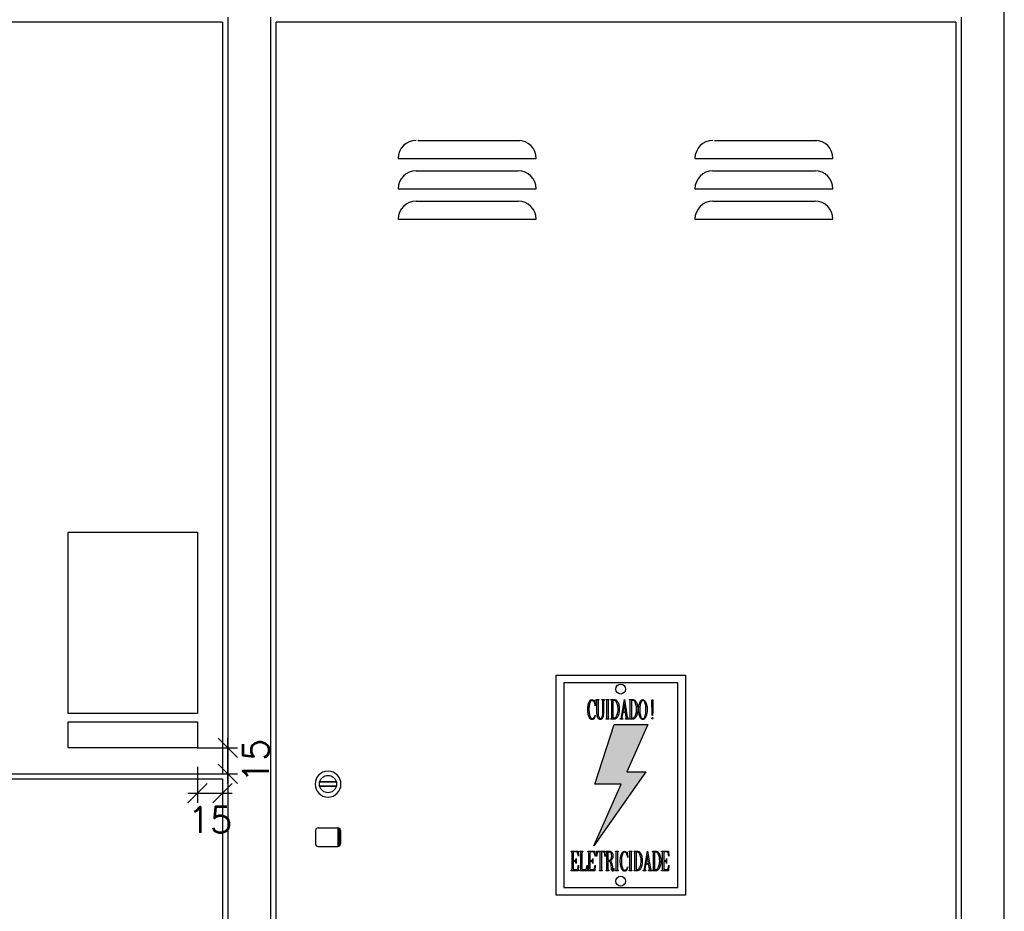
# Paper-space layout '004.DetalheDoQuadroDeMedição.R00' of a CAD drawing. Header units: millimetres. Extents: x -8768 to 2147, y 15 to 4218.
# Tile 4 of 8: x 1620 to 1716, y 268 to 355. Entities that reach past the tile are written whole.
import ezdxf

# ---------------------------------------------------------------- set-up
doc = ezdxf.new("R2010")
doc.units = ezdxf.units.MM
doc.header["$LTSCALE"] = 0.5
for name, color, linetype in [('COTAS', 6, 'Continuous'), ('EXISTENTE', 7, 'Continuous'), ('VERMELHO', 20, 'Continuous')]:
    doc.layers.add(name, color=color, linetype=linetype)
doc.styles.add('Romans_TXT', font='romans.shx')
doc.dimstyles.new('CLEMAR - 1-75', dxfattribs={"dimtxt": 11.25, "dimasz": 11.25, "dimexe": 5.625, "dimexo": 11.25, "dimgap": 5.625, "dimtad": 1, "dimdec": 0, "dimdsep": 46, "dimtxsty": 'Romans_TXT', "dimblk1": 'OBLIQUE', "dimblk2": 'OBLIQUE', "dimsah": 1, "dimcen": 0.25, "dimdle": 5.625, "dimclrd": 8, "dimclre": 8, "dimclrt": 1, "dimadec": 0, "dimazin": 0, "dimtfac": 0.1, "dimtdec": 0, "dimtmove": 2, "dimatfit": 3, "dimldrblk": 'OBLIQUE', "dimfxl": 16, "dimtolj": 1, "dimtzin": 0, "dimarcsym": 0})

# ---------------------------------------------------------------- blocks, each defined once
blk = doc.blocks.new('A$C3201007A')
at = {"layer": 'EXISTENTE'}
for points in [[(0, 7.5, 1), (15, 7.5, 1)], [(6.25, 12.34), (6.25, 2.66, -0.341999), (2.5, 7.5, -0.341999)], [(6.25, 12.34, -0.127017), (8.75, 12.34), (8.75, 2.66, -0.127017), (6.25, 2.66)], [(8.75, 12.34, -0.341999), (12.5, 7.5, -0.341999), (8.75, 2.66)]]:
    blk.add_lwpolyline(points, format="xyb", close=True, dxfattribs=at)
blk = doc.blocks.new('A$C58EF4E17')
at = {"layer": 'VERMELHO'}
blk.add_hatch(color=256, dxfattribs=at).paths.add_polyline_path([(33.66, 98.92), (53.14, 98.92), (40.94, 71.49), (52.04, 71.49), (21.86, 28.58), (37.77, 64.36), (22.4, 64.36)])
at = {"extrusion": (0, 1, 0)}
for p, q in [((18.4, 107.68), (18.42, 108.42)), ((18.42, 108.42), (18.48, 109.13)), ((18.48, 109.13), (18.57, 109.8)), ((18.57, 109.8), (18.71, 110.44)), ((18.71, 110.44), (18.87, 111.05)), ((18.87, 111.05), (19.06, 111.56)), ((19.06, 111.56), (19.32, 112.12)), ((19.08, 108.47), (19.06, 107.7)), ((19.12, 109.21), (19.08, 108.47)), ((19.2, 109.89), (19.12, 109.21)), ((19.33, 110.53), (19.2, 109.89)), ((19.32, 112.12), (19.59, 112.57)), ((19.48, 111.14), (19.33, 110.53)), ((19.64, 111.63), (19.48, 111.14)), ((19.59, 112.57), (19.88, 112.91)), ((19.89, 112.15), (19.64, 111.63)), ((19.88, 112.91), (20.2, 113.14)), ((20.16, 112.52), (19.89, 112.15)), ((20.46, 112.75), (20.16, 112.52)), ((20.2, 113.14), (20.53, 113.27)), ((20.79, 112.84), (20.46, 112.75)), ((20.53, 113.27), (20.79, 113.3)), ((20.79, 113.3), (21.15, 113.24)), ((21.07, 112.82), (20.79, 112.84)), ((21.42, 112.67), (21.07, 112.82)), ((21.15, 113.24), (21.49, 113.07)), ((21.74, 112.41), (21.42, 112.67)), ((21.49, 113.07), (21.81, 112.81)), ((22.03, 112.03), (21.74, 112.41)), ((21.81, 112.81), (22.12, 112.44)), ((22.23, 111.66), (22.03, 112.03)), ((22.12, 112.44), (22.2, 112.32)), ((22.2, 112.32), (22.46, 113.02)), ((22.44, 111.11), (22.23, 111.66)), ((22.59, 110.48), (22.44, 111.11)), ((22.46, 113.02), (22.69, 109.78)), ((22.69, 109.78), (22.59, 110.48)), ((23.21, 113.3), (24.85, 113.3)), ((23.21, 113.13), (23.21, 113.3)), ((23.4, 113.05), (23.21, 113.13)), ((23.63, 112.78), (23.4, 113.05)), ((23.7, 112.23), (23.63, 112.78)), ((23.7, 105.31), (23.7, 112.23)), ((24.45, 112.8), (24.36, 112.23)), ((24.36, 112.23), (24.36, 105.68)), ((24.63, 113.05), (24.45, 112.8)), ((24.85, 113.13), (24.63, 113.05)), ((24.85, 113.3), (24.85, 113.13)), ((26.51, 113.3), (28.16, 113.3)), ((26.51, 113.13), (26.51, 113.3)), ((26.77, 113.05), (26.51, 113.13)), ((27.05, 112.8), (26.77, 113.05)), ((27.21, 112.23), (27.05, 112.8)), ((27.21, 105.68), (27.21, 112.23)), ((27.62, 112.8), (27.45, 112.23)), ((27.45, 112.23), (27.45, 105.68)), ((27.88, 113.05), (27.62, 112.8)), ((28.16, 113.13), (27.88, 113.05)), ((28.16, 113.3), (28.16, 113.13)), ((28.98, 113.3), (30.64, 113.3)), ((28.98, 113.13), (28.98, 113.3)), ((29.18, 113.05), (28.98, 113.13)), ((29.41, 112.78), (29.18, 113.05)), ((29.48, 112.23), (29.41, 112.78)), ((29.48, 103.12), (29.48, 112.23)), ((30.22, 112.8), (30.14, 112.23)), ((30.14, 112.23), (30.14, 103.12)), ((30.41, 113.05), (30.22, 112.8)), ((30.64, 113.13), (30.41, 113.05)), ((30.64, 113.3), (30.64, 113.13)), ((31.83, 113.3), (33.9, 113.3)), ((31.83, 113.13), (31.83, 113.3)), ((32.03, 113.05), (31.83, 113.13)), ((32.26, 112.78), (32.03, 113.05)), ((32.32, 112.23), (32.26, 112.78)), ((32.32, 103.12), (32.32, 112.23)), ((32.99, 112.8), (32.99, 102.71)), ((33.86, 112.8), (32.99, 112.8)), ((34.15, 112.75), (33.86, 112.8)), ((33.9, 113.3), (34.28, 113.25)), ((34.46, 112.56), (34.15, 112.75)), ((34.28, 113.25), (34.62, 113.13)), ((34.75, 112.24), (34.46, 112.56)), ((34.62, 113.13), (34.96, 112.93)), ((35.03, 111.79), (34.75, 112.24)), ((34.96, 112.93), (35.26, 112.64)), ((35.3, 111.2), (35.03, 111.79)), ((35.26, 112.64), (35.55, 112.27)), ((35.41, 110.95), (35.3, 111.2)), ((35.61, 110.33), (35.41, 110.95)), ((35.55, 112.27), (35.8, 111.82)), ((35.76, 109.71), (35.61, 110.33)), ((35.87, 109.05), (35.76, 109.71)), ((35.8, 111.82), (35.92, 111.56)), ((35.94, 108.37), (35.87, 109.05)), ((35.92, 111.56), (36.14, 111.01)), ((36.14, 111.01), (36.32, 110.41)), ((36.32, 110.41), (36.45, 109.78)), ((36.45, 109.78), (36.54, 109.11)), ((36.54, 109.11), (36.6, 108.4)), ((37.9, 103.12), (39.59, 113.3)), ((39.44, 110.96), (38.68, 106.31)), ((40.19, 106.31), (39.44, 110.96)), ((39.59, 113.3), (41.32, 103.12)), ((42.56, 113.3), (44.63, 113.3)), ((42.56, 113.13), (42.56, 113.3)), ((42.76, 113.05), (42.56, 113.13)), ((42.99, 112.78), (42.76, 113.05)), ((43.06, 112.23), (42.99, 112.78)), ((43.06, 103.12), (43.06, 112.23)), ((43.72, 112.8), (43.72, 102.71)), ((44.6, 112.8), (43.72, 112.8)), ((44.88, 112.75), (44.6, 112.8)), ((44.63, 113.3), (45.01, 113.25)), ((45.19, 112.56), (44.88, 112.75)), ((45.01, 113.25), (45.35, 113.13)), ((45.48, 112.24), (45.19, 112.56)), ((45.35, 113.13), (45.69, 112.93)), ((45.77, 111.79), (45.48, 112.24)), ((45.69, 112.93), (46, 112.64)), ((46.04, 111.2), (45.77, 111.79)), ((46, 112.64), (46.28, 112.27)), ((46.14, 110.95), (46.04, 111.2)), ((46.34, 110.33), (46.14, 110.95)), ((46.28, 112.27), (46.53, 111.82)), ((46.49, 109.71), (46.34, 110.33)), ((46.6, 109.05), (46.49, 109.71)), ((46.53, 111.82), (46.65, 111.56)), ((46.67, 108.37), (46.6, 109.05)), ((46.65, 111.56), (46.87, 111.01)), ((46.87, 111.01), (47.05, 110.41)), ((47.05, 110.41), (47.18, 109.78)), ((47.18, 109.78), (47.27, 109.11)), ((47.27, 109.11), (47.33, 108.4)), ((47.85, 107.68), (47.86, 108.41)), ((47.86, 108.41), (47.92, 109.11)), ((47.92, 109.11), (48.02, 109.78)), ((48.02, 109.78), (48.16, 110.42)), ((48.16, 110.42), (48.33, 111.02)), ((48.33, 111.02), (48.54, 111.58)), ((48.53, 108.5), (48.51, 107.73)), ((48.58, 109.22), (48.53, 108.5)), ((48.54, 111.58), (48.79, 112.12)), ((48.67, 109.9), (48.58, 109.22)), ((48.8, 110.53), (48.67, 109.9)), ((48.79, 112.12), (49.07, 112.55)), ((48.96, 111.14), (48.8, 110.53)), ((49.14, 111.64), (48.96, 111.14)), ((49.07, 112.55), (49.37, 112.89)), ((49.39, 112.13), (49.14, 111.64)), ((49.37, 112.89), (49.69, 113.13)), ((49.68, 112.49), (49.39, 112.13)), ((49.98, 112.7), (49.68, 112.49)), ((49.69, 113.13), (50.02, 113.26)), ((50.32, 112.77), (49.98, 112.7)), ((50.02, 113.26), (50.32, 113.3)), ((50.32, 113.3), (50.68, 113.25)), ((50.6, 112.72), (50.32, 112.77)), ((50.92, 112.54), (50.6, 112.72)), ((50.68, 113.25), (51.01, 113.09)), ((51.2, 112.21), (50.92, 112.54)), ((51.01, 113.09), (51.32, 112.85)), ((51.46, 111.74), (51.2, 112.21)), ((51.32, 112.85), (51.61, 112.5)), ((51.68, 111.14), (51.46, 111.74)), ((51.61, 112.5), (51.89, 112.04)), ((51.7, 111.09), (51.68, 111.14)), ((51.86, 110.49), (51.7, 111.09)), ((51.98, 109.84), (51.86, 110.49)), ((51.89, 112.04), (52.11, 111.58)), ((52.07, 109.16), (51.98, 109.84)), ((52.12, 108.44), (52.07, 109.16)), ((52.11, 111.58), (52.32, 111.01)), ((52.14, 107.68), (52.12, 108.44)), ((52.32, 111.01), (52.49, 110.4)), ((52.49, 110.4), (52.63, 109.76)), ((52.63, 109.76), (52.73, 109.09)), ((52.73, 109.09), (52.78, 108.39)), ((55.52, 112.31), (55.58, 113.02)), ((55.53, 112.06), (55.52, 112.31)), ((55.55, 111.33), (55.53, 112.06)), ((55.57, 110.61), (55.55, 111.33)), ((55.59, 109.9), (55.57, 110.61)), ((55.58, 113.02), (55.84, 113.32)), ((55.61, 109.17), (55.59, 109.9)), ((55.63, 108.45), (55.61, 109.17)), ((55.64, 107.73), (55.63, 108.45)), ((55.84, 113.32), (56.16, 113)), ((56.09, 108.47), (56.08, 107.87)), ((56.11, 109.21), (56.09, 108.47)), ((56.13, 110.09), (56.11, 109.21)), ((56.16, 111.13), (56.13, 110.09)), ((56.16, 113), (56.18, 112.31)), ((56.18, 112.31), (56.16, 111.13)), ((18.4, 107.56), (18.4, 107.68)), ((18.43, 106.82), (18.4, 107.56)), ((18.48, 106.1), (18.43, 106.82)), ((18.57, 105.43), (18.48, 106.1)), ((18.7, 104.78), (18.57, 105.43)), ((18.85, 104.16), (18.7, 104.78)), ((19.05, 103.58), (18.85, 104.16)), ((19.27, 103.05), (19.05, 103.58)), ((19.06, 107.7), (19.06, 107.68)), ((19.06, 107.68), (19.08, 106.89)), ((19.08, 106.89), (19.13, 106.15)), ((19.13, 106.15), (19.21, 105.47)), ((19.21, 105.47), (19.33, 104.82)), ((19.53, 102.58), (19.27, 103.05)), ((19.33, 104.82), (19.47, 104.23)), ((19.47, 104.23), (19.48, 104.21)), ((19.48, 104.21), (19.69, 103.59)), ((19.69, 103.59), (19.93, 103.09)), ((19.93, 103.09), (20.2, 102.71)), ((20.2, 102.71), (20.51, 102.44)), ((21.7, 102.55), (22.03, 102.9)), ((22.03, 102.9), (22.15, 103.07)), ((22.15, 103.07), (22.44, 103.59)), ((22.45, 103.23), (22.22, 102.67)), ((22.44, 103.59), (22.65, 104.11)), ((22.53, 103.58), (22.45, 103.23)), ((22.69, 104.23), (22.53, 103.58)), ((22.65, 104.11), (22.69, 104.23)), ((23.76, 104.6), (23.7, 105.31)), ((23.88, 103.95), (23.76, 104.6)), ((24.05, 103.36), (23.88, 103.95)), ((24.28, 102.84), (24.05, 103.36)), ((24.38, 102.64), (24.28, 102.84)), ((24.36, 105.68), (24.39, 104.94)), ((24.39, 104.94), (24.48, 104.26)), ((24.48, 104.26), (24.63, 103.65)), ((24.63, 103.65), (24.72, 103.42)), ((24.72, 103.42), (24.97, 102.88)), ((24.97, 102.88), (25.25, 102.54)), ((26.36, 102.69), (26.65, 103.08)), ((26.65, 103.08), (26.77, 103.32)), ((26.77, 103.32), (26.98, 103.86)), ((27.05, 103.02), (26.9, 102.69)), ((26.98, 103.86), (27.12, 104.48)), ((27.23, 103.57), (27.05, 103.02)), ((27.12, 104.48), (27.2, 105.18)), ((27.2, 105.18), (27.21, 105.68)), ((27.36, 104.2), (27.23, 103.57)), ((27.43, 104.91), (27.36, 104.2)), ((27.45, 105.68), (27.43, 104.91)), ((29.41, 102.56), (29.48, 103.12)), ((30.14, 103.12), (30.22, 102.55)), ((32.26, 102.56), (32.32, 103.12)), ((33.86, 102.71), (34.18, 102.77)), ((34.18, 102.77), (34.49, 102.97)), ((34.49, 102.97), (34.8, 103.3)), ((34.8, 103.3), (35.08, 103.75)), ((35.08, 103.75), (35.32, 104.25)), ((35.41, 102.89), (35.11, 102.56)), ((35.32, 104.25), (35.54, 104.84)), ((35.68, 103.3), (35.41, 102.89)), ((35.54, 104.84), (35.71, 105.46)), ((35.92, 103.8), (35.68, 103.3)), ((35.71, 105.46), (35.84, 106.11)), ((35.84, 106.11), (35.92, 106.77)), ((35.92, 106.77), (35.95, 107.47)), ((36.14, 104.33), (35.92, 103.8)), ((35.96, 107.67), (35.94, 108.37)), ((35.95, 107.47), (35.96, 107.67)), ((36.31, 104.92), (36.14, 104.33)), ((36.45, 105.55), (36.31, 104.92)), ((36.54, 106.22), (36.45, 105.55)), ((36.6, 106.93), (36.54, 106.22)), ((36.6, 108.4), (36.62, 107.68)), ((36.62, 107.68), (36.6, 106.93)), ((37.63, 102.51), (37.79, 102.76)), ((37.79, 102.76), (37.9, 103.12)), ((38.62, 105.81), (38.18, 103.12)), ((38.18, 103.12), (38.27, 102.56)), ((40.27, 105.81), (38.62, 105.81)), ((38.68, 106.31), (40.19, 106.31)), ((40.7, 103.12), (40.27, 105.81)), ((40.65, 102.52), (40.7, 103.12)), ((41.32, 103.12), (41.53, 102.56)), ((42.99, 102.56), (43.06, 103.12)), ((44.6, 102.71), (44.91, 102.77)), ((44.91, 102.77), (45.22, 102.97)), ((45.22, 102.97), (45.53, 103.3)), ((45.53, 103.3), (45.81, 103.75)), ((45.81, 103.75), (46.05, 104.25)), ((46.14, 102.89), (45.84, 102.56)), ((46.05, 104.25), (46.27, 104.84)), ((46.41, 103.3), (46.14, 102.89)), ((46.27, 104.84), (46.44, 105.46)), ((46.65, 103.8), (46.41, 103.3)), ((46.44, 105.46), (46.57, 106.11)), ((46.57, 106.11), (46.65, 106.77)), ((46.65, 106.77), (46.69, 107.47)), ((46.87, 104.33), (46.65, 103.8)), ((46.69, 107.67), (46.67, 108.37)), ((46.69, 107.47), (46.69, 107.67)), ((47.04, 104.92), (46.87, 104.33)), ((47.18, 105.55), (47.04, 104.92)), ((47.27, 106.22), (47.18, 105.55)), ((47.33, 106.93), (47.27, 106.22)), ((47.33, 108.4), (47.35, 107.68)), ((47.35, 107.68), (47.33, 106.93)), ((47.85, 107.51), (47.85, 107.68)), ((47.87, 106.78), (47.85, 107.51)), ((47.93, 106.07), (47.87, 106.78)), ((48.03, 105.4), (47.93, 106.07)), ((48.16, 104.75), (48.03, 105.4)), ((48.32, 104.15), (48.16, 104.75)), ((48.52, 103.57), (48.32, 104.15)), ((48.51, 107.73), (48.51, 107.68)), ((48.51, 107.68), (48.52, 106.9)), ((48.52, 106.9), (48.57, 106.17)), ((48.53, 103.55), (48.52, 103.57)), ((48.78, 102.99), (48.53, 103.55)), ((48.57, 106.17), (48.64, 105.47)), ((48.64, 105.47), (48.76, 104.82)), ((48.76, 104.82), (48.89, 104.21)), ((49.04, 102.53), (48.78, 102.99)), ((48.89, 104.21), (48.94, 104.01)), ((48.94, 104.01), (49.16, 103.38)), ((49.16, 103.38), (49.41, 102.88)), ((49.41, 102.88), (49.68, 102.53)), ((50.96, 102.53), (51.24, 102.88)), ((51.24, 102.88), (51.49, 103.38)), ((51.49, 103.38), (51.7, 104.01)), ((51.87, 103.01), (51.61, 102.55)), ((51.7, 104.01), (51.85, 104.61)), ((51.7, 104.01), (51.7, 104.01)), ((51.85, 104.61), (51.97, 105.25)), ((52.12, 103.57), (51.87, 103.01)), ((51.97, 105.25), (52.05, 105.93)), ((52.05, 105.93), (52.11, 106.65)), ((52.11, 106.65), (52.14, 107.42)), ((52.17, 103.69), (52.12, 103.57)), ((52.14, 107.42), (52.14, 107.68)), ((52.36, 104.28), (52.17, 103.69)), ((52.52, 104.9), (52.36, 104.28)), ((52.64, 105.54), (52.52, 104.9)), ((52.73, 106.22), (52.64, 105.54)), ((52.78, 106.94), (52.73, 106.22)), ((52.78, 108.39), (52.8, 107.68)), ((52.8, 107.68), (52.78, 106.94)), ((55.59, 102.52), (55.74, 103.02)), ((55.67, 107), (55.64, 107.73)), ((55.67, 106.74), (55.67, 107)), ((55.71, 105.59), (55.67, 106.74)), ((55.76, 104.77), (55.71, 105.59)), ((55.74, 103.02), (55.85, 103.04)), ((55.8, 104.28), (55.76, 104.77)), ((55.86, 104.11), (55.8, 104.28)), ((55.85, 103.04), (56.1, 102.74)), ((55.87, 104.13), (55.86, 104.11)), ((55.92, 104.38), (55.87, 104.13)), ((55.96, 104.96), (55.92, 104.38)), ((56.01, 105.86), (55.96, 104.96)), ((56.05, 107.07), (56.01, 105.86)), ((56.06, 107.42), (56.05, 107.12)), ((56.05, 107.12), (56.05, 107.07)), ((56.08, 107.87), (56.06, 107.42)), ((56.1, 102.74), (56.11, 102.55)), ((19.81, 102.21), (19.53, 102.58)), ((20.12, 101.93), (19.81, 102.21)), ((20.45, 101.78), (20.12, 101.93)), ((20.79, 101.71), (20.45, 101.78)), ((20.51, 102.44), (20.79, 102.31)), ((20.79, 102.31), (21.03, 102.28)), ((20.89, 101.71), (20.79, 101.71)), ((21.28, 101.78), (20.89, 101.71)), ((21.03, 102.28), (21.38, 102.35)), ((21.62, 101.94), (21.28, 101.78)), ((21.38, 102.35), (21.7, 102.55)), ((21.93, 102.21), (21.62, 101.94)), ((22.22, 102.67), (21.93, 102.21)), ((24.67, 102.24), (24.38, 102.64)), ((24.98, 101.95), (24.67, 102.24)), ((25.32, 101.78), (24.98, 101.95)), ((25.25, 102.54), (25.58, 102.39)), ((25.69, 101.71), (25.32, 101.78)), ((25.58, 102.39), (25.69, 102.38)), ((25.69, 102.38), (26.04, 102.46)), ((25.99, 101.76), (25.69, 101.71)), ((26.33, 101.94), (25.99, 101.76)), ((26.04, 102.46), (26.36, 102.69)), ((26.63, 102.25), (26.33, 101.94)), ((26.9, 102.69), (26.63, 102.25)), ((28.98, 102.21), (29.18, 102.3)), ((28.98, 102.05), (28.98, 102.21)), ((30.64, 102.05), (28.98, 102.05)), ((29.18, 102.3), (29.41, 102.56)), ((30.22, 102.55), (30.41, 102.3)), ((30.41, 102.3), (30.64, 102.21)), ((30.64, 102.21), (30.64, 102.05)), ((31.83, 102.21), (32.03, 102.3)), ((31.83, 102.05), (31.83, 102.21)), ((33.9, 102.05), (31.83, 102.05)), ((32.03, 102.3), (32.26, 102.56)), ((32.99, 102.71), (33.86, 102.71)), ((34.09, 102.06), (33.9, 102.05)), ((34.46, 102.15), (34.09, 102.06)), ((34.8, 102.31), (34.46, 102.15)), ((35.11, 102.56), (34.8, 102.31)), ((37.12, 102.21), (37.47, 102.33)), ((37.12, 102.05), (37.12, 102.21)), ((38.77, 102.05), (37.12, 102.05)), ((37.47, 102.33), (37.63, 102.51)), ((38.27, 102.56), (38.51, 102.31)), ((38.51, 102.31), (38.77, 102.21)), ((38.77, 102.21), (38.77, 102.05)), ((40.29, 102.21), (40.61, 102.44)), ((40.29, 102.05), (40.29, 102.21)), ((42.07, 102.05), (40.29, 102.05)), ((40.61, 102.44), (40.65, 102.52)), ((41.53, 102.56), (41.54, 102.55)), ((41.54, 102.55), (41.8, 102.33)), ((41.8, 102.33), (42.07, 102.21)), ((42.07, 102.21), (42.07, 102.05)), ((42.56, 102.21), (42.76, 102.3)), ((42.56, 102.05), (42.56, 102.21)), ((44.63, 102.05), (42.56, 102.05)), ((42.76, 102.3), (42.99, 102.56)), ((43.72, 102.71), (44.6, 102.71)), ((44.82, 102.06), (44.63, 102.05)), ((45.19, 102.15), (44.82, 102.06)), ((45.53, 102.31), (45.19, 102.15)), ((45.84, 102.56), (45.53, 102.31)), ((49.34, 102.18), (49.04, 102.53)), ((49.65, 101.92), (49.34, 102.18)), ((49.97, 101.77), (49.65, 101.92)), ((49.68, 102.53), (49.99, 102.32)), ((50.32, 101.71), (49.97, 101.77)), ((49.99, 102.32), (50.32, 102.24)), ((50.32, 102.24), (50.65, 102.32)), ((50.68, 101.77), (50.32, 101.71)), ((50.65, 102.32), (50.96, 102.53)), ((51.01, 101.93), (50.68, 101.77)), ((51.32, 102.18), (51.01, 101.93)), ((51.61, 102.55), (51.32, 102.18)), ((55.6, 102.35), (55.59, 102.52)), ((55.86, 102.05), (55.6, 102.35)), ((55.95, 102.07), (55.86, 102.05)), ((56.11, 102.55), (55.95, 102.07)), ((8.82, 25.23), (8.82, 25.39)), ((8.82, 25.39), (12.87, 25.39)), ((9.02, 25.15), (8.82, 25.23)), ((9.25, 24.88), (9.02, 25.15)), ((9.31, 24.31), (9.25, 24.88)), ((9.31, 15.22), (9.31, 24.31)), ((10.05, 24.95), (9.98, 24.56)), ((9.98, 24.56), (9.98, 20)), ((10.22, 25.06), (10.05, 24.95)), ((11.54, 25.06), (10.22, 25.06)), ((11.86, 25.03), (11.54, 25.06)), ((12.21, 24.89), (11.86, 25.03)), ((12.45, 24.63), (12.21, 24.89)), ((12.54, 24.49), (12.45, 24.63)), ((12.72, 23.98), (12.54, 24.49)), ((12.86, 23.33), (12.72, 23.98)), ((12.95, 22.54), (12.86, 23.33)), ((12.87, 25.39), (12.95, 22.54)), ((13.86, 25.23), (13.86, 25.39)), ((13.86, 25.39), (15.51, 25.39)), ((14.06, 25.15), (13.86, 25.23)), ((14.27, 24.88), (14.06, 25.15)), ((14.35, 24.31), (14.27, 24.88)), ((14.35, 15.22), (14.35, 24.31)), ((15.1, 24.9), (15.02, 24.31)), ((15.02, 24.31), (15.02, 15.3)), ((15.29, 25.15), (15.1, 24.9)), ((15.51, 25.23), (15.29, 25.15)), ((15.51, 25.39), (15.51, 25.23)), ((18.48, 25.39), (22.52, 25.39)), ((18.48, 25.23), (18.48, 25.39)), ((18.68, 25.15), (18.48, 25.23)), ((18.9, 24.88), (18.68, 25.15)), ((18.98, 24.31), (18.9, 24.88)), ((18.98, 15.22), (18.98, 24.31)), ((19.71, 24.95), (19.64, 24.56)), ((19.64, 24.56), (19.64, 20)), ((19.89, 25.06), (19.71, 24.95)), ((21.2, 25.06), (19.89, 25.06)), ((21.51, 25.03), (21.2, 25.06)), ((21.87, 24.89), (21.51, 25.03)), ((22.11, 24.63), (21.87, 24.89)), ((22.19, 24.49), (22.11, 24.63)), ((22.38, 23.98), (22.19, 24.49)), ((22.52, 23.33), (22.38, 23.98)), ((22.52, 25.39), (22.61, 22.54)), ((22.61, 22.54), (22.52, 23.33)), ((23.52, 22.4), (23.6, 25.39)), ((23.57, 22.86), (23.52, 22.4)), ((23.69, 23.63), (23.57, 22.86)), ((23.6, 25.39), (28.38, 25.39)), ((23.83, 24.23), (23.69, 23.63)), ((24.01, 24.63), (23.83, 24.23)), ((24.17, 24.82), (24.01, 24.63)), ((24.49, 25), (24.17, 24.82)), ((24.92, 25.06), (24.49, 25)), ((25.41, 25.06), (24.92, 25.06)), ((25.59, 24.95), (25.41, 25.06)), ((25.66, 24.56), (25.59, 24.95)), ((25.66, 15.22), (25.66, 24.56)), ((26.4, 24.95), (26.32, 24.56)), ((26.32, 24.56), (26.32, 15.22)), ((26.57, 25.06), (26.4, 24.95)), ((27.06, 25.06), (26.57, 25.06)), ((27.37, 25.03), (27.06, 25.06)), ((27.73, 24.89), (27.37, 25.03)), ((27.98, 24.63), (27.73, 24.89)), ((28.08, 24.41), (27.98, 24.63)), ((28.26, 23.9), (28.08, 24.41)), ((28.38, 23.23), (28.26, 23.9)), ((28.38, 25.39), (28.47, 22.4)), ((28.47, 22.4), (28.38, 23.23)), ((28.97, 25.39), (31.34, 25.39)), ((28.97, 25.23), (28.97, 25.39)), ((29.16, 25.15), (28.97, 25.23)), ((29.38, 24.88), (29.16, 25.15)), ((29.46, 24.31), (29.38, 24.88)), ((29.46, 15.22), (29.46, 24.31)), ((30.12, 24.9), (30.12, 20.25)), ((31.26, 24.9), (30.12, 24.9)), ((31.39, 24.88), (31.26, 24.9)), ((31.34, 25.39), (31.71, 25.33)), ((31.71, 24.65), (31.39, 24.88)), ((31.71, 25.33), (32.04, 25.13)), ((31.98, 24.19), (31.71, 24.65)), ((32.07, 23.92), (31.98, 24.19)), ((32.04, 25.13), (32.35, 24.8)), ((32.22, 23.29), (32.07, 23.92)), ((32.26, 22.58), (32.22, 23.29)), ((32.35, 24.8), (32.44, 24.66)), ((32.44, 24.66), (32.68, 24.16)), ((32.68, 24.16), (32.84, 23.57)), ((32.84, 23.57), (32.91, 22.88)), ((32.91, 22.88), (32.93, 22.57)), ((34.38, 25.39), (36.03, 25.39)), ((34.38, 25.23), (34.38, 25.39)), ((34.58, 25.15), (34.38, 25.23)), ((34.8, 24.88), (34.58, 25.15)), ((34.87, 24.31), (34.8, 24.88)), ((34.87, 15.22), (34.87, 24.31)), ((35.61, 24.9), (35.53, 24.31)), ((35.53, 24.31), (35.53, 15.22)), ((35.8, 25.15), (35.61, 24.9)), ((36.03, 25.23), (35.8, 25.15)), ((36.03, 25.39), (36.03, 25.23)), ((37.53, 22.53), (37.7, 23.14)), ((37.7, 23.14), (37.89, 23.66)), ((37.89, 23.66), (38.14, 24.21)), ((38.14, 24.21), (38.41, 24.66)), ((38.3, 23.23), (38.15, 22.63)), ((38.46, 23.72), (38.3, 23.23)), ((38.41, 24.66), (38.71, 25)), ((38.71, 24.24), (38.46, 23.72)), ((38.71, 25), (39.02, 25.24)), ((38.98, 24.62), (38.71, 24.24)), ((39.29, 24.84), (38.98, 24.62)), ((39.02, 25.24), (39.35, 25.37)), ((39.62, 24.93), (39.29, 24.84)), ((39.35, 25.37), (39.62, 25.39)), ((39.62, 25.39), (39.98, 25.33)), ((39.9, 24.9), (39.62, 24.93)), ((40.24, 24.77), (39.9, 24.9)), ((39.98, 25.33), (40.31, 25.17)), ((40.57, 24.5), (40.24, 24.77)), ((40.31, 25.17), (40.63, 24.9)), ((40.86, 24.12), (40.57, 24.5)), ((40.63, 24.9), (40.94, 24.53)), ((41.06, 23.75), (40.86, 24.12)), ((40.94, 24.53), (41.02, 24.42)), ((41.02, 24.42), (41.28, 25.11)), ((41.27, 23.2), (41.06, 23.75)), ((41.42, 22.57), (41.27, 23.2)), ((41.28, 25.11), (41.52, 21.87)), ((42.36, 25.39), (44.01, 25.39)), ((42.36, 25.23), (42.36, 25.39)), ((42.56, 25.15), (42.36, 25.23)), ((42.78, 24.88), (42.56, 25.15)), ((42.86, 24.31), (42.78, 24.88)), ((42.86, 15.22), (42.86, 24.31)), ((43.6, 24.9), (43.52, 24.31)), ((43.52, 24.31), (43.52, 15.22)), ((43.79, 25.15), (43.6, 24.9)), ((44.01, 25.23), (43.79, 25.15)), ((44.01, 25.39), (44.01, 25.23)), ((45.21, 25.39), (47.27, 25.39)), ((45.21, 25.23), (45.21, 25.39)), ((45.41, 25.15), (45.21, 25.23)), ((45.63, 24.88), (45.41, 25.15)), ((45.7, 24.31), (45.63, 24.88)), ((45.7, 15.22), (45.7, 24.31)), ((46.37, 24.9), (46.37, 14.8)), ((47.24, 24.9), (46.37, 24.9)), ((47.52, 24.84), (47.24, 24.9)), ((47.27, 25.39), (47.65, 25.35)), ((47.83, 24.65), (47.52, 24.84)), ((47.65, 25.35), (48, 25.23)), ((48.13, 24.34), (47.83, 24.65)), ((48, 25.23), (48.33, 25.02)), ((48.41, 23.88), (48.13, 24.34)), ((48.33, 25.02), (48.63, 24.74)), ((48.68, 23.29), (48.41, 23.88)), ((48.63, 24.74), (48.92, 24.37)), ((48.79, 23.04), (48.68, 23.29)), ((48.98, 22.43), (48.79, 23.04)), ((48.92, 24.37), (49.18, 23.91)), ((49.18, 23.91), (49.3, 23.66)), ((49.3, 23.66), (49.52, 23.1)), ((49.52, 23.1), (49.69, 22.51)), ((51.28, 15.22), (52.97, 25.39)), ((52.82, 23.04), (52.05, 18.4)), ((53.56, 18.4), (52.82, 23.04)), ((52.97, 25.39), (54.69, 15.22)), ((55.94, 25.39), (58, 25.39)), ((55.94, 25.23), (55.94, 25.39)), ((56.14, 25.15), (55.94, 25.23)), ((56.36, 24.88), (56.14, 25.15)), ((56.44, 24.31), (56.36, 24.88)), ((56.44, 15.22), (56.44, 24.31)), ((57.97, 24.9), (57.1, 24.9)), ((57.1, 24.9), (57.1, 14.8)), ((58.25, 24.84), (57.97, 24.9)), ((58, 25.39), (58.38, 25.35)), ((58.56, 24.65), (58.25, 24.84)), ((58.38, 25.35), (58.73, 25.23)), ((58.86, 24.34), (58.56, 24.65)), ((58.73, 25.23), (59.06, 25.02)), ((59.15, 23.88), (58.86, 24.34)), ((59.06, 25.02), (59.37, 24.74)), ((59.42, 23.29), (59.15, 23.88)), ((59.37, 24.74), (59.65, 24.37)), ((59.52, 23.04), (59.42, 23.29)), ((59.71, 22.43), (59.52, 23.04)), ((59.65, 24.37), (59.91, 23.91)), ((59.91, 23.91), (60.04, 23.66)), ((60.04, 23.66), (60.25, 23.1)), ((60.25, 23.1), (60.42, 22.51)), ((61.22, 25.39), (65.27, 25.39)), ((61.22, 25.23), (61.22, 25.39)), ((61.42, 25.15), (61.22, 25.23)), ((61.64, 24.88), (61.42, 25.15)), ((61.72, 24.31), (61.64, 24.88)), ((61.72, 15.22), (61.72, 24.31)), ((62.45, 24.95), (62.38, 24.56)), ((62.38, 24.56), (62.38, 20)), ((62.62, 25.06), (62.45, 24.95)), ((63.95, 25.06), (62.62, 25.06)), ((64.25, 25.03), (63.95, 25.06)), ((64.61, 24.89), (64.25, 25.03)), ((64.85, 24.63), (64.61, 24.89)), ((64.94, 24.49), (64.85, 24.63)), ((65.12, 23.98), (64.94, 24.49)), ((65.26, 23.33), (65.12, 23.98)), ((65.35, 22.54), (65.26, 23.33)), ((65.27, 25.39), (65.35, 22.54)), ((9.98, 20), (11.12, 20)), ((9.98, 19.51), (9.98, 15.3)), ((11.12, 19.51), (9.98, 19.51)), ((11.12, 20), (11.42, 20.17)), ((11.42, 19.35), (11.12, 19.51)), ((11.42, 20.17), (11.54, 20.68)), ((11.54, 18.79), (11.42, 19.35)), ((11.54, 20.68), (11.58, 21.24)), ((11.58, 18.27), (11.54, 18.79)), ((11.58, 21.24), (11.66, 21.24)), ((11.66, 18.27), (11.58, 18.27)), ((11.66, 21.24), (11.66, 18.27)), ((12.82, 16.56), (12.94, 17.33)), ((12.95, 17.45), (12.87, 14.14)), ((12.94, 17.33), (12.95, 17.45)), ((17.87, 16.52), (17.98, 17.29)), ((17.98, 17.29), (17.99, 17.45)), ((17.99, 17.45), (17.99, 14.14)), ((19.64, 20), (20.79, 20)), ((19.64, 19.51), (19.64, 15.3)), ((20.79, 19.51), (19.64, 19.51)), ((20.79, 20), (21.07, 20.17)), ((21.07, 19.35), (20.79, 19.51)), ((21.07, 20.17), (21.2, 20.68)), ((21.2, 18.79), (21.07, 19.35)), ((21.2, 20.68), (21.24, 21.24)), ((21.24, 18.27), (21.2, 18.79)), ((21.24, 21.24), (21.32, 21.24)), ((21.32, 18.27), (21.24, 18.27)), ((21.32, 21.24), (21.32, 18.27)), ((22.49, 16.56), (22.6, 17.33)), ((22.61, 17.45), (22.52, 14.14)), ((22.6, 17.33), (22.61, 17.45)), ((30.12, 20.25), (31.02, 20.25)), ((30.12, 19.76), (30.12, 15.22)), ((30.77, 19.76), (30.12, 19.76)), ((31.11, 19.65), (30.77, 19.76)), ((31.02, 20.25), (31.38, 20.34)), ((31.06, 19.92), (31.42, 19.85)), ((31.31, 19.92), (31.06, 19.92)), ((31.41, 19.34), (31.11, 19.65)), ((31.44, 19.93), (31.31, 19.92)), ((31.38, 20.34), (31.69, 20.62)), ((31.65, 18.82), (31.41, 19.34)), ((31.42, 19.85), (31.73, 19.63)), ((31.8, 20.04), (31.44, 19.93)), ((31.79, 18.33), (31.65, 18.82)), ((31.69, 20.62), (31.89, 20.93)), ((31.73, 19.63), (32.01, 19.26)), ((31.92, 17.67), (31.79, 18.33)), ((32.13, 20.28), (31.8, 20.04)), ((31.89, 20.93), (32.12, 21.48)), ((32.01, 16.88), (31.92, 17.67)), ((32.01, 19.26), (32.23, 18.76)), ((32.12, 21.48), (32.24, 22.11)), ((32.42, 20.63), (32.13, 20.28)), ((32.23, 18.76), (32.32, 18.47)), ((32.24, 22.11), (32.26, 22.58)), ((32.32, 18.47), (32.42, 18.04)), ((32.5, 20.75), (32.42, 20.63)), ((32.42, 18.04), (32.53, 17.45)), ((32.73, 21.29), (32.5, 20.75)), ((32.53, 17.45), (32.64, 16.72)), ((32.88, 21.89), (32.73, 21.29)), ((32.93, 22.57), (32.88, 21.89)), ((37.22, 19.78), (37.25, 20.51)), ((37.22, 19.66), (37.22, 19.78)), ((37.25, 18.91), (37.22, 19.66)), ((37.25, 20.51), (37.3, 21.22)), ((37.31, 18.2), (37.25, 18.91)), ((37.3, 21.22), (37.4, 21.89)), ((37.4, 17.52), (37.31, 18.2)), ((37.4, 21.89), (37.53, 22.53)), ((37.52, 16.87), (37.4, 17.52)), ((37.9, 20.57), (37.89, 19.8)), ((37.89, 19.8), (37.89, 19.78)), ((37.89, 19.78), (37.9, 18.99)), ((37.95, 21.3), (37.9, 20.57)), ((37.9, 18.99), (37.96, 18.25)), ((38.03, 21.99), (37.95, 21.3)), ((37.96, 18.25), (38.03, 17.56)), ((38.15, 22.63), (38.03, 21.99)), ((38.03, 17.56), (38.15, 16.92)), ((41.52, 21.87), (41.42, 22.57)), ((48.91, 16.93), (49.09, 17.55)), ((49.13, 21.8), (48.98, 22.43)), ((49.09, 17.55), (49.22, 18.2)), ((49.25, 21.15), (49.13, 21.8)), ((49.22, 18.2), (49.3, 18.87)), ((49.32, 20.47), (49.25, 21.15)), ((49.3, 18.87), (49.34, 19.57)), ((49.34, 19.76), (49.32, 20.47)), ((49.34, 19.57), (49.34, 19.76)), ((49.69, 22.51), (49.82, 21.87)), ((49.82, 17.64), (49.69, 17.02)), ((49.82, 21.87), (49.92, 21.2)), ((49.92, 18.32), (49.82, 17.64)), ((49.92, 21.2), (49.98, 20.5)), ((49.97, 19.03), (49.92, 18.32)), ((50, 19.78), (49.97, 19.03)), ((49.98, 20.5), (50, 19.78)), ((51.99, 17.91), (51.56, 15.22)), ((53.65, 17.91), (51.99, 17.91)), ((52.05, 18.4), (53.56, 18.4)), ((54.08, 15.22), (53.65, 17.91)), ((59.64, 16.93), (59.82, 17.55)), ((59.87, 21.8), (59.71, 22.43)), ((59.82, 17.55), (59.95, 18.2)), ((59.98, 21.15), (59.87, 21.8)), ((59.95, 18.2), (60.03, 18.87)), ((60.05, 20.47), (59.98, 21.15)), ((60.03, 18.87), (60.07, 19.57)), ((60.07, 19.76), (60.05, 20.47)), ((60.07, 19.57), (60.07, 19.76)), ((60.42, 22.51), (60.56, 21.87)), ((60.55, 17.64), (60.42, 17.02)), ((60.65, 18.32), (60.55, 17.64)), ((60.56, 21.87), (60.65, 21.2)), ((60.65, 21.2), (60.71, 20.5)), ((60.71, 19.03), (60.65, 18.32)), ((60.71, 20.5), (60.73, 19.78)), ((60.73, 19.78), (60.71, 19.03)), ((62.38, 20), (63.52, 20)), ((62.38, 19.51), (62.38, 15.3)), ((63.52, 19.51), (62.38, 19.51)), ((63.52, 20), (63.82, 20.17)), ((63.82, 19.35), (63.52, 19.51)), ((63.82, 20.17), (63.95, 20.68)), ((63.95, 18.79), (63.82, 19.35)), ((63.95, 20.68), (63.98, 21.24)), ((63.98, 18.27), (63.95, 18.79)), ((63.98, 21.24), (64.06, 21.24)), ((64.06, 18.27), (63.98, 18.27)), ((64.06, 21.24), (64.06, 18.27)), ((65.22, 16.56), (65.35, 17.33)), ((65.35, 17.45), (65.27, 14.14)), ((65.35, 17.33), (65.35, 17.45)), ((8.82, 14.31), (9.02, 14.39)), ((8.82, 14.14), (8.82, 14.31)), ((12.87, 14.14), (8.82, 14.14)), ((9.02, 14.39), (9.25, 14.66)), ((9.25, 14.66), (9.31, 15.22)), ((9.98, 15.3), (10.04, 14.9)), ((10.04, 14.9), (10.22, 14.8)), ((10.22, 14.8), (11.54, 14.8)), ((11.54, 14.8), (11.99, 14.86)), ((11.99, 14.86), (12.3, 15.04)), ((12.3, 15.04), (12.44, 15.23)), ((12.44, 15.23), (12.64, 15.72)), ((12.64, 15.72), (12.8, 16.43)), ((12.8, 16.43), (12.82, 16.56)), ((13.86, 14.31), (14.06, 14.39)), ((13.86, 14.14), (13.86, 14.31)), ((17.99, 14.14), (13.86, 14.14)), ((14.06, 14.39), (14.27, 14.66)), ((14.27, 14.66), (14.35, 15.22)), ((15.02, 15.3), (15.08, 14.91)), ((15.08, 14.91), (15.26, 14.8)), ((15.26, 14.8), (16.58, 14.8)), ((16.58, 14.8), (17.02, 14.86)), ((17.02, 14.86), (17.34, 15.04)), ((17.34, 15.04), (17.48, 15.22)), ((17.48, 15.22), (17.68, 15.7)), ((17.68, 15.7), (17.84, 16.4)), ((17.84, 16.4), (17.87, 16.52)), ((18.48, 14.31), (18.68, 14.39)), ((18.48, 14.14), (18.48, 14.31)), ((22.52, 14.14), (18.48, 14.14)), ((18.68, 14.39), (18.9, 14.66)), ((18.9, 14.66), (18.98, 15.22)), ((19.64, 15.3), (19.7, 14.9)), ((19.7, 14.9), (19.89, 14.8)), ((19.89, 14.8), (21.2, 14.8)), ((21.2, 14.8), (21.65, 14.86)), ((21.65, 14.86), (21.96, 15.04)), ((21.96, 15.04), (22.1, 15.23)), ((22.1, 15.23), (22.3, 15.72)), ((22.3, 15.72), (22.46, 16.43)), ((22.46, 16.43), (22.49, 16.56)), ((25.16, 14.31), (25.37, 14.39)), ((25.16, 14.14), (25.16, 14.31)), ((26.82, 14.14), (25.16, 14.14)), ((25.37, 14.39), (25.59, 14.66)), ((25.59, 14.66), (25.66, 15.22)), ((26.32, 15.22), (26.4, 14.64)), ((26.4, 14.64), (26.59, 14.39)), ((26.59, 14.39), (26.82, 14.31)), ((26.82, 14.31), (26.82, 14.14)), ((28.97, 14.31), (29.16, 14.39)), ((28.97, 14.14), (28.97, 14.31)), ((30.62, 14.14), (28.97, 14.14)), ((29.16, 14.39), (29.38, 14.66)), ((29.38, 14.66), (29.46, 15.22)), ((30.12, 15.22), (30.2, 14.64)), ((30.2, 14.64), (30.39, 14.39)), ((30.39, 14.39), (30.62, 14.31)), ((30.62, 14.31), (30.62, 14.14)), ((32.02, 16.79), (32.01, 16.88)), ((32.08, 16.08), (32.02, 16.79)), ((32.14, 15.36), (32.08, 16.08)), ((32.16, 15.13), (32.14, 15.36)), ((32.3, 14.54), (32.16, 15.13)), ((32.51, 14.14), (32.3, 14.54)), ((32.8, 13.92), (32.51, 14.14)), ((32.64, 16.72), (32.75, 15.84)), ((32.75, 15.84), (32.79, 15.47)), ((32.79, 15.47), (32.89, 14.74)), ((33.22, 13.89), (32.8, 13.92)), ((32.89, 14.74), (32.9, 14.7)), ((32.9, 14.7), (33.17, 14.39)), ((33.17, 14.39), (33.39, 14.79)), ((33.48, 14.23), (33.22, 13.89)), ((33.39, 14.79), (33.43, 15.12)), ((33.43, 15.12), (33.45, 15.69)), ((33.45, 15.69), (33.56, 15.05)), ((33.56, 14.91), (33.48, 14.23)), ((33.56, 15.05), (33.56, 14.91)), ((34.38, 14.31), (34.58, 14.39)), ((34.38, 14.14), (34.38, 14.31)), ((36.03, 14.14), (34.38, 14.14)), ((34.58, 14.39), (34.8, 14.66)), ((34.8, 14.66), (34.87, 15.22)), ((35.53, 15.22), (35.61, 14.64)), ((35.61, 14.64), (35.8, 14.39)), ((35.8, 14.39), (36.03, 14.31)), ((36.03, 14.31), (36.03, 14.14)), ((37.68, 16.26), (37.52, 16.87)), ((37.87, 15.68), (37.68, 16.26)), ((38.09, 15.15), (37.87, 15.68)), ((38.35, 14.67), (38.09, 15.15)), ((38.15, 16.92), (38.29, 16.33)), ((38.29, 16.33), (38.3, 16.31)), ((38.3, 16.31), (38.51, 15.69)), ((38.64, 14.3), (38.35, 14.67)), ((38.51, 15.69), (38.75, 15.19)), ((38.94, 14.03), (38.64, 14.3)), ((38.75, 15.19), (39.03, 14.8)), ((39.27, 13.87), (38.94, 14.03)), ((39.03, 14.8), (39.34, 14.54)), ((39.66, 13.8), (39.27, 13.87)), ((39.34, 14.54), (39.62, 14.41)), ((39.62, 14.41), (39.86, 14.37)), ((40.1, 13.87), (39.66, 13.8)), ((39.86, 14.37), (40.2, 14.44)), ((40.44, 14.03), (40.1, 13.87)), ((40.2, 14.44), (40.53, 14.65)), ((40.75, 14.3), (40.44, 14.03)), ((40.53, 14.65), (40.85, 14.99)), ((41.05, 14.76), (40.75, 14.3)), ((40.85, 14.99), (40.97, 15.16)), ((40.97, 15.16), (41.27, 15.69)), ((41.27, 15.33), (41.05, 14.76)), ((41.27, 15.69), (41.48, 16.21)), ((41.36, 15.68), (41.27, 15.33)), ((41.52, 16.32), (41.36, 15.68)), ((41.48, 16.21), (41.52, 16.32)), ((42.36, 14.31), (42.56, 14.39)), ((42.36, 14.14), (42.36, 14.31)), ((44.01, 14.14), (42.36, 14.14)), ((42.56, 14.39), (42.78, 14.66)), ((42.78, 14.66), (42.86, 15.22)), ((43.52, 15.22), (43.6, 14.64)), ((43.6, 14.64), (43.79, 14.39)), ((43.79, 14.39), (44.01, 14.31)), ((44.01, 14.31), (44.01, 14.14)), ((45.21, 14.31), (45.41, 14.39)), ((45.21, 14.14), (45.21, 14.31)), ((47.27, 14.14), (45.21, 14.14)), ((45.41, 14.39), (45.63, 14.66)), ((45.63, 14.66), (45.7, 15.22)), ((46.37, 14.8), (47.24, 14.8)), ((47.24, 14.8), (47.56, 14.87)), ((47.47, 14.15), (47.27, 14.14)), ((47.83, 14.23), (47.47, 14.15)), ((47.56, 14.87), (47.87, 15.07)), ((48.17, 14.4), (47.83, 14.23)), ((47.87, 15.07), (48.17, 15.39)), ((48.17, 15.39), (48.46, 15.84)), ((48.49, 14.65), (48.17, 14.4)), ((48.46, 15.84), (48.7, 16.34)), ((48.79, 14.98), (48.49, 14.65)), ((48.7, 16.34), (48.91, 16.93)), ((49.06, 15.4), (48.79, 14.98)), ((49.3, 15.89), (49.06, 15.4)), ((49.51, 16.43), (49.3, 15.89)), ((49.69, 17.02), (49.51, 16.43)), ((50.49, 14.31), (50.85, 14.43)), ((50.49, 14.14), (50.49, 14.31)), ((52.14, 14.14), (50.49, 14.14)), ((50.85, 14.43), (51.01, 14.6)), ((51.01, 14.6), (51.17, 14.85)), ((51.17, 14.85), (51.28, 15.22)), ((51.56, 15.22), (51.64, 14.66)), ((51.64, 14.66), (51.89, 14.41)), ((51.89, 14.41), (52.14, 14.31)), ((52.14, 14.31), (52.14, 14.14)), ((53.67, 14.31), (53.99, 14.54)), ((53.67, 14.14), (53.67, 14.31)), ((55.45, 14.14), (53.67, 14.14)), ((53.99, 14.54), (54.03, 14.62)), ((54.03, 14.62), (54.08, 15.22)), ((54.69, 15.22), (54.9, 14.66)), ((54.9, 14.66), (54.92, 14.64)), ((54.92, 14.64), (55.18, 14.42)), ((55.18, 14.42), (55.45, 14.31)), ((55.45, 14.31), (55.45, 14.14)), ((55.94, 14.31), (56.14, 14.39)), ((55.94, 14.14), (55.94, 14.31)), ((58, 14.14), (55.94, 14.14)), ((56.14, 14.39), (56.36, 14.66)), ((56.36, 14.66), (56.44, 15.22)), ((57.1, 14.8), (57.97, 14.8)), ((57.97, 14.8), (58.29, 14.87)), ((58.2, 14.15), (58, 14.14)), ((58.56, 14.23), (58.2, 14.15)), ((58.29, 14.87), (58.61, 15.07)), ((58.9, 14.4), (58.56, 14.23)), ((58.61, 15.07), (58.9, 15.39)), ((58.9, 15.39), (59.19, 15.84)), ((59.22, 14.65), (58.9, 14.4)), ((59.19, 15.84), (59.43, 16.34)), ((59.52, 14.98), (59.22, 14.65)), ((59.43, 16.34), (59.64, 16.93)), ((59.79, 15.4), (59.52, 14.98)), ((60.04, 15.89), (59.79, 15.4)), ((60.24, 16.43), (60.04, 15.89)), ((60.42, 17.02), (60.24, 16.43)), ((61.22, 14.31), (61.42, 14.39)), ((61.22, 14.14), (61.22, 14.31)), ((65.27, 14.14), (61.22, 14.14)), ((61.42, 14.39), (61.64, 14.66)), ((61.64, 14.66), (61.72, 15.22)), ((62.38, 15.3), (62.44, 14.9)), ((62.44, 14.9), (62.62, 14.8)), ((62.62, 14.8), (63.95, 14.8)), ((63.95, 14.8), (64.39, 14.86)), ((64.39, 14.86), (64.7, 15.04)), ((64.7, 15.04), (64.85, 15.23)), ((64.85, 15.23), (65.04, 15.72)), ((65.04, 15.72), (65.2, 16.43)), ((65.2, 16.43), (65.22, 16.56))]:
    blk.add_line(p, q, dxfattribs=at)
for points in [[(0, 127.5), (75, 127.5), (75, 0), (0, 0)], [(4.5, 4.5), (70.5, 4.5), (70.5, 123), (4.5, 123)]]:
    blk.add_lwpolyline(points, close=True)
for centre in [(37.5, 119.4), (37.5, 8.1)]:
    blk.add_circle(centre, 2.85)
at = {"layer": 'VERMELHO'}
blk.add_lwpolyline([(33.66, 98.92), (53.14, 98.92), (40.94, 71.49), (52.04, 71.49), (21.86, 28.58), (37.77, 64.36), (22.4, 64.36)], close=True, dxfattribs=at)
blk = doc.blocks.new('A$C3E5D3F24')
at = {"layer": 'EXISTENTE'}
for p, q in [((0, 13), (0, 2)), ((2, 15), (18, 15)), ((18, 15), (18, 0)), ((19, 14.73), (19, 0.27)), ((20, 13), (20, 2)), ((2, 0), (18, 0))]:
    blk.add_line(p, q, dxfattribs=at)
for centre, start, end in [((2, 13), 90, 180), ((18, 13), 0, 90), ((2, 2), 180, 270), ((18, 2), 270, 0)]:
    blk.add_arc(centre, 2, start, end, dxfattribs=at)
blk = doc.blocks.new('_Oblique')
at = {"color": 0, "linetype": 'ByBlock', "lineweight": -2}
blk.add_line((-0.5, -0.5), (0.5, 0.5), dxfattribs=at)
blk = doc.blocks.new('*D918')
at = {"layer": 'COTAS', "color": 8, "lineweight": -2, "transparency": 16777216}
for p, q in [((599.5, 442.42), (599.5, 421.62)), ((593.88, 427.25), (619.63, 427.25)), ((614, 427.25), (614, 421.62))]:
    blk.add_line(p, q, dxfattribs=at)
at = {"layer": 'Defpoints', "color": 0, "transparency": 16777216}
for p in [(599.5, 453.67), (614, 438.5), (614, 427.25)]:
    blk.add_point(p, dxfattribs=at)
at = {"layer": 'COTAS', "color": 8, "lineweight": -2, "transparency": 16777216, "xscale": 11.25, "yscale": 11.25, "zscale": 11.25, "rotation": 180}
blk.add_blockref('_Oblique', (599.5, 427.25), dxfattribs=at)
at = {"layer": 'COTAS', "color": 8, "lineweight": -2, "transparency": 16777216, "xscale": 11.25, "yscale": 11.25, "zscale": 11.25}
blk.add_blockref('_Oblique', (614, 427.25), dxfattribs=at)
at = {"layer": 'COTAS', "color": 244, "transparency": 16777216, "insert": (606.75, 411.74), "char_height": 15, "attachment_point": 5, "style": 'Romans_TXT'}
blk.add_mtext('\\A1;15', dxfattribs=at)
blk = doc.blocks.new('*D919')
at = {"layer": 'COTAS', "color": 8, "lineweight": -2, "transparency": 16777216}
for p, q in [((617, 432.87), (617, 459.12)), ((599.29, 453.5), (622.62, 453.5)), ((596.25, 438.5), (622.62, 438.5))]:
    blk.add_line(p, q, dxfattribs=at)
at = {"layer": 'Defpoints', "color": 0, "transparency": 16777216}
for p in [(588.04, 453.5), (617, 453.5), (585, 438.5)]:
    blk.add_point(p, dxfattribs=at)
at = {"layer": 'COTAS', "color": 8, "lineweight": -2, "transparency": 16777216, "xscale": 11.25, "yscale": 11.25, "zscale": 11.25}
for p, rotation in [((617, 453.5), 90), ((617, 438.5), 270)]:
    blk.add_blockref('_Oblique', p, dxfattribs=dict(at, rotation=rotation))
at = {"layer": 'COTAS', "color": 244, "transparency": 16777216, "insert": (633.2, 446), "char_height": 15, "attachment_point": 5, "rotation": 90, "style": 'Romans_TXT'}
blk.add_mtext('\\A1;15', dxfattribs=at)
blk = doc.blocks.new('A$Cf23f456c')
for p, q in [((524.5, 473.5), (524.5, 578.5)), ((524.5, 578.5), (599.5, 578.5)), ((599.5, 578.5), (599.5, 473.5)), ((599.5, 473.5), (524.5, 473.5)), ((524.5, 453.5), (524.5, 468.5)), ((524.5, 468.5), (599.5, 468.5)), ((599.5, 468.5), (599.5, 453.5)), ((599.5, 453.5), (524.5, 453.5)), ((310, 438.5), (614, 438.5)), ((310, 435.5), (614, 435.5))]:
    blk.add_line(p, q)
at = {"layer": 'EXISTENTE'}
for p, q in [((1067, -28), (1067, 902)), ((614, 874), (310, 874)), ((614, 874), (614, 438.5)), ((617, 877), (617, -3)), ((642, -3), (642, 877)), ((1039, 874), (645, 874)), ((645, 0), (645, 874)), ((1039, 874), (1039, 0)), ((1042, 877), (1042, -3)), ((727.12, 805.55), (786.32, 805.55)), ((899.12, 805.55), (958.32, 805.55)), ((715.72, 795.15), (795.72, 795.15)), ((887.72, 795.15), (967.72, 795.15)), ((726.12, 787.95), (785.32, 787.95)), ((898.12, 787.95), (957.32, 787.95)), ((715.72, 777.55), (795.72, 777.55)), ((887.72, 777.55), (967.72, 777.55)), ((726.12, 770.35), (785.32, 770.35)), ((898.12, 770.35), (957.32, 770.35)), ((715.72, 759.95), (795.72, 759.95)), ((887.72, 759.95), (967.72, 759.95)), ((614, 435.5), (614, 0))]:
    blk.add_line(p, q, dxfattribs=at)
for centre, start, end in [((726.12, 795.15), 90, 180), ((785.32, 795.15), 0, 90), ((898.12, 795.15), 90, 180), ((957.32, 795.15), 0, 90), ((726.12, 777.55), 90, 180), ((785.32, 777.55), 0, 90), ((898.12, 777.55), 90, 180), ((957.32, 777.55), 0, 90), ((726.12, 759.95), 90, 180), ((785.32, 759.95), 0, 90), ((898.12, 759.95), 90, 180), ((957.32, 759.95), 0, 90)]:
    blk.add_arc(centre, 10.4, start, end, dxfattribs=at)
at = {"layer": 'Defpoints', "rotation": 90}
blk.add_blockref('A$C3201007A', (682.59, 425), dxfattribs=at)
at = {"layer": 'Defpoints', "xscale": 0.7200000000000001, "yscale": 0.7200000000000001, "zscale": 0.7200000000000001}
blk.add_blockref('A$C3E5D3F24', (667.89, 396.35), dxfattribs=at)
at = {"layer": 'EXISTENTE'}
blk.add_blockref('A$C58EF4E17', (807.22, 368.14), dxfattribs=at)
at = {"layer": 'COTAS'}
dim = blk.add_linear_dim(base=(617, 453.5), p1=(585, 438.5), p2=(588.04, 453.5), angle=90, dimstyle='CLEMAR - 1-75', override={"dimtxt": 15, "dimclrt": 244}, dxfattribs=at)
dim.commit()
dim.dimension.update_dxf_attribs({"geometry": '*D919', "text_midpoint": (633.2, 446), "dimtype": 160})
dim = blk.add_linear_dim(base=(614, 427.25), p1=(599.5, 453.67244546), p2=(614, 438.5), dimstyle='CLEMAR - 1-75', override={"dimtxt": 15, "dimclrt": 244}, dxfattribs=at)
dim.commit()
dim.dimension.update_dxf_attribs({"geometry": '*D918', "text_midpoint": (606.75, 411.74111622), "dimtype": 160})

psp = doc.layouts.new('004.DetalheDoQuadroDeMedição.R00')

# ---------------------------------------------------------------- block references
at = {"xscale": 0.169, "yscale": 0.169, "zscale": 0.169}
psp.add_blockref('A$Cf23f456c', (1535.807, 207.201), dxfattribs=at)

doc.saveas('drawing.dxf')
